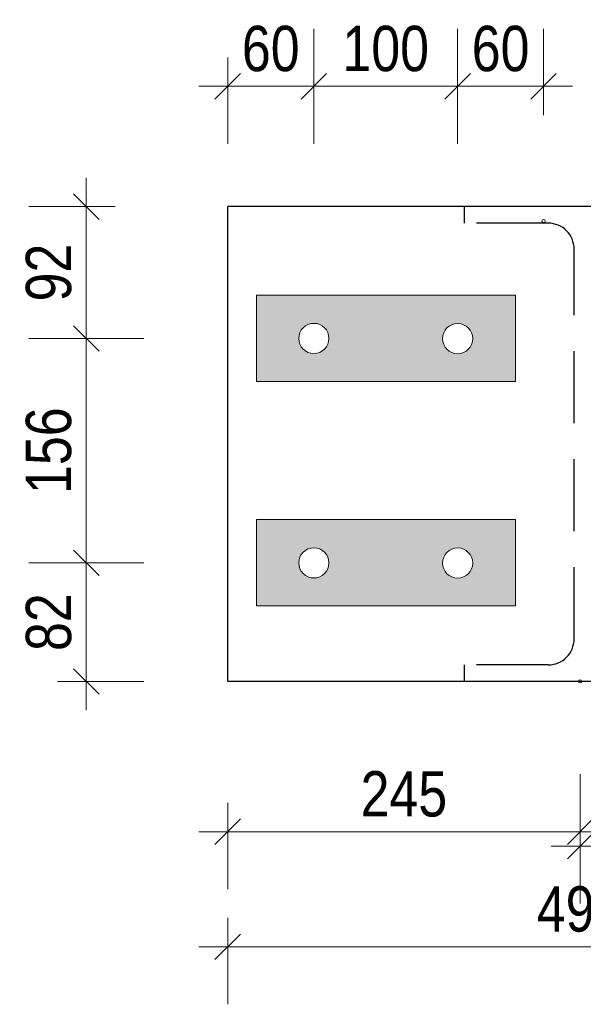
# Model space of a CAD drawing. Header units: millimetres. Extents: x 0 to 91, y -53.4 to 42.
# Tile 44 of 180: x 33.2 to 35.2, y -46.2 to -42.8. Entities that reach past the tile are written whole.
import ezdxf

# ---------------------------------------------------------------- set-up
doc = ezdxf.new("R2010")
doc.units = ezdxf.units.MM
doc.linetypes.add('HIDDENX2', pattern=[0.75, 0.5, -0.25])
doc.layers.add('Achsen', color=7, linetype='Continuous', lineweight=20)
doc.layers.add('Schraffuren', color=7, linetype='Continuous', lineweight=20)
doc.styles.add('Arial Narrow', font='ARIALN.TTF')
doc.dimstyles.new('Arch_Strakon_dimstyle', dxfattribs={"dimtxt": 1, "dimasz": 1, "dimexe": 1.25, "dimexo": 0.0625, "dimgap": 1, "dimtad": 0, "dimdec": 5, "dimzin": 12, "dimdsep": 46, "dimtxsty": 'Arial Narrow', "dimblk": 'Arrowhead_Tick', "dimsah": 1, "dimcen": 0, "dimse1": 1, "dimse2": 1, "dimclrd": 6, "dimclrt": 2, "dimazin": 0, "dimtfac": 1, "dimtdec": 4, "dimtmove": 0, "dimatfit": 3, "dimldrblk": 'NONE', "dimfxl": 1, "dimtvp": 1, "dimtolj": 1, "dimtzin": 0, "dimlwd": 13, "dimarcsym": 2})

# ---------------------------------------------------------------- blocks, each defined once
blk = doc.blocks.new('Arrowhead_Tick')
at = {"color": 0, "linetype": 'Continuous', "lineweight": -2}
for p, q in [((0, 20), (0, -10)), ((-1, 0), (0, 0)), ((10, 0), (0, 0))]:
    blk.add_line(p, q, dxfattribs=at)
at = {"color": 2, "linetype": 'Continuous', "lineweight": 35}
blk.add_line((4.42, 4.42), (-4.42, -4.42), dxfattribs=at)
blk = doc.blocks.new('*D171')
at = {"color": 6, "linetype": 'Continuous', "lineweight": 13}
blk.add_line((33.9519, -43.0004), (34.2313, -43.0004), dxfattribs=at)
at = {"layer": 'Defpoints', "color": 0}
for p in [(34.2413, -43.0004), (33.9419, -43.4185), (34.2413, -43.8766)]:
    blk.add_point(p, dxfattribs=at)
at = {"color": 6, "lineweight": 13, "xscale": 0.01, "yscale": 0.01, "zscale": 0.01}
for p, rotation in [((34.2413, -43.0004), 1.360019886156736e-12), ((33.9419, -43.0004), 180.0000000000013)]:
    blk.add_blockref('Arrowhead_Tick', p, dxfattribs=dict(at, rotation=rotation))
at = {"color": 2, "lineweight": 18, "insert": (34.0916, -42.87), "char_height": 0.1575, "attachment_point": 5, "style": 'Arial Narrow'}
blk.add_mtext('\\A1;60', dxfattribs=at)
blk = doc.blocks.new('_None')
blk = doc.blocks.new('*D172')
at = {"color": 6, "linetype": 'Continuous', "lineweight": 13}
blk.add_line((34.2513, -43.0004), (34.7313, -43.0004), dxfattribs=at)
at = {"layer": 'Defpoints', "color": 0}
for p in [(34.7413, -43.0004), (34.2413, -43.8766), (34.7413, -43.8771)]:
    blk.add_point(p, dxfattribs=at)
at = {"color": 6, "lineweight": 13, "xscale": 0.01, "yscale": 0.01, "zscale": 0.01}
for p, rotation in [((34.7413, -43.0004), 359.9999999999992), ((34.2413, -43.0004), 179.9999999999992)]:
    blk.add_blockref('Arrowhead_Tick', p, dxfattribs=dict(at, rotation=rotation))
at = {"color": 2, "lineweight": 18, "insert": (34.4913, -42.87), "char_height": 0.1575, "attachment_point": 5, "style": 'Arial Narrow'}
blk.add_mtext('\\A1;100', dxfattribs=at)
blk = doc.blocks.new('*D173')
at = {"color": 6, "linetype": 'Continuous', "lineweight": 13}
blk.add_line((34.7513, -43.0004), (35.03, -43.0004), dxfattribs=at)
at = {"layer": 'Defpoints', "color": 0}
for p in [(35.04, -43.0004), (35.04, -43.4685), (34.7413, -43.8771)]:
    blk.add_point(p, dxfattribs=at)
at = {"color": 6, "lineweight": 13, "xscale": 0.01, "yscale": 0.01, "zscale": 0.01}
for p, rotation in [((35.04, -43.0004), 359.9999999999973), ((34.7413, -43.0004), 179.9999999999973)]:
    blk.add_blockref('Arrowhead_Tick', p, dxfattribs=dict(at, rotation=rotation))
at = {"color": 2, "lineweight": 18, "insert": (34.8906, -42.87), "char_height": 0.1575, "attachment_point": 5, "style": 'Arial Narrow'}
blk.add_mtext('\\A1;60', dxfattribs=at)
blk = doc.blocks.new('*D177')
at = {"color": 6, "linetype": 'Continuous', "lineweight": 13}
blk.add_line((33.4505, -45.0585), (33.4505, -44.6666), dxfattribs=at)
at = {"layer": 'Defpoints', "color": 0}
for p in [(33.4505, -44.6566), (34.2413, -44.6566), (33.9419, -45.0685)]:
    blk.add_point(p, dxfattribs=at)
at = {"color": 6, "lineweight": 13, "xscale": 0.01, "yscale": 0.01, "zscale": 0.01}
for p, rotation in [((33.4505, -44.6566), 90), ((33.4505, -45.0685), 270)]:
    blk.add_blockref('Arrowhead_Tick', p, dxfattribs=dict(at, rotation=rotation))
at = {"color": 2, "lineweight": 18, "insert": (33.32, -44.8626), "char_height": 0.1575, "attachment_point": 5, "rotation": 90, "style": 'Arial Narrow'}
blk.add_mtext('\\A1;82', dxfattribs=at)
blk = doc.blocks.new('*D178')
at = {"color": 6, "linetype": 'Continuous', "lineweight": 13}
blk.add_line((33.4505, -44.6466), (33.4505, -43.8866), dxfattribs=at)
at = {"layer": 'Defpoints', "color": 0}
for p in [(33.4505, -43.8766), (34.2413, -43.8766), (34.2413, -44.6566)]:
    blk.add_point(p, dxfattribs=at)
at = {"color": 6, "lineweight": 13, "xscale": 0.01, "yscale": 0.01, "zscale": 0.01}
for p, rotation in [((33.4505, -43.8766), 90), ((33.4505, -44.6566), 270)]:
    blk.add_blockref('Arrowhead_Tick', p, dxfattribs=dict(at, rotation=rotation))
at = {"color": 2, "lineweight": 18, "insert": (33.32, -44.2666), "char_height": 0.1575, "attachment_point": 5, "rotation": 90, "style": 'Arial Narrow'}
blk.add_mtext('\\A1;156', dxfattribs=at)
blk = doc.blocks.new('*D179')
at = {"color": 6, "linetype": 'Continuous', "lineweight": 13}
blk.add_line((33.4505, -43.8666), (33.4505, -43.4285), dxfattribs=at)
at = {"layer": 'Defpoints', "color": 0}
for p in [(33.4505, -43.4185), (33.9419, -43.4185), (34.2413, -43.8766)]:
    blk.add_point(p, dxfattribs=at)
at = {"color": 6, "lineweight": 13, "xscale": 0.01, "yscale": 0.01, "zscale": 0.01}
for p, rotation in [((33.4505, -43.4185), 89.99999999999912), ((33.4505, -43.8766), 269.9999999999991)]:
    blk.add_blockref('Arrowhead_Tick', p, dxfattribs=dict(at, rotation=rotation))
at = {"color": 2, "lineweight": 18, "insert": (33.32, -43.6476), "char_height": 0.1575, "attachment_point": 5, "rotation": 90, "style": 'Arial Narrow'}
blk.add_mtext('\\A1;92', dxfattribs=at)
blk = doc.blocks.new('*D238')
at = {"color": 6, "linetype": 'Continuous', "lineweight": 13}
blk.add_line((33.9519, -45.5908), (35.1569, -45.5908), dxfattribs=at)
at = {"layer": 'Defpoints', "color": 0}
for p in [(33.9419, -45.0685), (35.1669, -45.0685), (35.1669, -45.5908)]:
    blk.add_point(p, dxfattribs=at)
at = {"color": 6, "lineweight": 13, "xscale": 0.01, "yscale": 0.01, "zscale": 0.01}
blk.add_blockref('Arrowhead_Tick', (35.1669, -45.5908), dxfattribs=at)
at = {"color": 6, "lineweight": 13, "xscale": 0.01, "yscale": 0.01, "zscale": 0.01, "rotation": 180}
blk.add_blockref('Arrowhead_Tick', (33.9419, -45.5908), dxfattribs=at)
at = {"color": 2, "lineweight": 18, "insert": (34.5544, -45.4604), "char_height": 0.1575, "attachment_point": 5, "style": 'Arial Narrow'}
blk.add_mtext('\\A1;245', dxfattribs=at)
blk = doc.blocks.new('*D239')
at = {"color": 6, "linetype": 'Continuous', "lineweight": 13}
for p, q in [((35.1769, -45.6408), (35.5851, -45.6408)), ((36.3819, -45.6408), (35.9738, -45.6408))]:
    blk.add_line(p, q, dxfattribs=at)
at = {"layer": 'Defpoints', "color": 0}
for p in [(35.1669, -45.0685), (36.3919, -45.0685), (36.3919, -45.6408)]:
    blk.add_point(p, dxfattribs=at)
at = {"color": 6, "lineweight": 13, "xscale": 0.01, "yscale": 0.01, "zscale": 0.01}
blk.add_blockref('Arrowhead_Tick', (36.3919, -45.6408), dxfattribs=at)
at = {"color": 6, "lineweight": 13, "xscale": 0.01, "yscale": 0.01, "zscale": 0.01, "rotation": 180}
blk.add_blockref('Arrowhead_Tick', (35.1669, -45.6408), dxfattribs=at)
at = {"color": 2, "lineweight": 18, "insert": (35.7794, -45.5908), "char_height": 0.1575, "attachment_point": 5, "style": 'Arial Narrow'}
blk.add_mtext('\\A1;245', dxfattribs=at)
blk = doc.blocks.new('*D240')
at = {"color": 6, "linetype": 'Continuous', "lineweight": 13}
blk.add_line((33.9519, -45.9908), (36.3819, -45.9908), dxfattribs=at)
at = {"layer": 'Defpoints', "color": 0}
for p in [(33.9419, -45.0685), (36.3919, -45.0685), (36.3919, -45.9908)]:
    blk.add_point(p, dxfattribs=at)
at = {"color": 6, "lineweight": 13, "xscale": 0.01, "yscale": 0.01, "zscale": 0.01}
blk.add_blockref('Arrowhead_Tick', (36.3919, -45.9908), dxfattribs=at)
at = {"color": 6, "lineweight": 13, "xscale": 0.01, "yscale": 0.01, "zscale": 0.01, "rotation": 180}
blk.add_blockref('Arrowhead_Tick', (33.9419, -45.9908), dxfattribs=at)
at = {"color": 2, "lineweight": 18, "insert": (35.1669, -45.8604), "char_height": 0.1575, "attachment_point": 5, "style": 'Arial Narrow'}
blk.add_mtext('\\A1;490', dxfattribs=at)

msp = doc.modelspace()

# ---------------------------------------------------------------- hatches: boundary and pattern name
at = {"layer": 'Schraffuren', "lineweight": 25, "true_color": 0xe0ddbe}
h = msp.add_hatch(color=254, dxfattribs=at)
h.paths.add_polyline_path([(34.9418065, -44.0256755), (34.9418065, -43.7256755), (34.0418065, -43.7256755), (34.0418065, -44.0256755)])
h.paths.add_polyline_path([(34.2937809, -43.8766169), (34.293755, -43.8749678), (34.2936773, -43.8733204), (34.2935479, -43.8716762), (34.2933669, -43.8700369), (34.2931346, -43.8684041), (34.292851, -43.8667794), (34.2925166, -43.8651644), (34.2921315, -43.8635607), (34.2916963, -43.8619699), (34.2912114, -43.8603935), (34.2906772, -43.8588332), (34.2900942, -43.8572904), (34.289463, -43.8557666), (34.2887843, -43.8542635), (34.2880588, -43.8527824), (34.287287, -43.8513248), (34.2864699, -43.8498922), (34.2856081, -43.848486), (34.2847027, -43.8471075), (34.2837543, -43.8457582), (34.2827641, -43.8444393), (34.2817329, -43.8431521), (34.2806618, -43.841898), (34.2795518, -43.8406782), (34.278404, -43.8394938), (34.2772197, -43.838346), (34.2759998, -43.8372361), (34.2747457, -43.8361649), (34.2734585, -43.8351338), (34.2721397, -43.8341435), (34.2707903, -43.8331952), (34.2694118, -43.8322897), (34.2680056, -43.8314279), (34.266573, -43.8306108), (34.2651154, -43.8298391), (34.2636343, -43.8291135), (34.2621312, -43.8284348), (34.2606075, -43.8278036), (34.2590647, -43.8272207), (34.2575043, -43.8266864), (34.255928, -43.8262015), (34.2543371, -43.8257663), (34.2527334, -43.8253813), (34.2511184, -43.8250468), (34.2494937, -43.8247633), (34.2478609, -43.8245309), (34.2462216, -43.8243499), (34.2445774, -43.8242205), (34.24293, -43.8241428), (34.2412809, -43.8241169), (34.2396319, -43.8241428), (34.2379844, -43.8242205), (34.2363402, -43.8243499), (34.2347009, -43.8245309), (34.2330681, -43.8247633), (34.2314434, -43.8250468), (34.2298284, -43.8253813), (34.2282247, -43.8257663), (34.2266339, -43.8262015), (34.2250575, -43.8266864), (34.2234972, -43.8272207), (34.2219544, -43.8278036), (34.2204307, -43.8284348), (34.2189275, -43.8291135), (34.2174464, -43.8298391), (34.2159889, -43.8306108), (34.2145563, -43.8314279), (34.21315, -43.8322897), (34.2117716, -43.8331952), (34.2104222, -43.8341435), (34.2091033, -43.8351338), (34.2078162, -43.8361649), (34.2065621, -43.8372361), (34.2053422, -43.838346), (34.2041578, -43.8394938), (34.2030101, -43.8406782), (34.2019001, -43.841898), (34.200829, -43.8431521), (34.1997978, -43.8444393), (34.1988075, -43.8457582), (34.1978592, -43.8471075), (34.1969537, -43.848486), (34.196092, -43.8498922), (34.1952748, -43.8513248), (34.1945031, -43.8527824), (34.1937775, -43.8542635), (34.1930988, -43.8557666), (34.1924677, -43.8572904), (34.1918847, -43.8588332), (34.1913505, -43.8603935), (34.1908655, -43.8619699), (34.1904303, -43.8635607), (34.1900453, -43.8651644), (34.1897108, -43.8667794), (34.1894273, -43.8684041), (34.1891949, -43.8700369), (34.1890139, -43.8716762), (34.1888845, -43.8733204), (34.1888068, -43.8749678), (34.1887809, -43.8766169), (34.1888068, -43.878266), (34.1888845, -43.8799134), (34.1890139, -43.8815576), (34.1891949, -43.8831969), (34.1894273, -43.8848297), (34.1897108, -43.8864544), (34.1900453, -43.8880694), (34.1904303, -43.8896731), (34.1908655, -43.8912639), (34.1913505, -43.8928403), (34.1918847, -43.8944006), (34.1924677, -43.8959434), (34.1930988, -43.8974672), (34.1937775, -43.8989703), (34.1945031, -43.9004514), (34.1952748, -43.901909), (34.196092, -43.9033416), (34.1969537, -43.9047478), (34.1978592, -43.9061263), (34.1988075, -43.9074756), (34.1997978, -43.9087945), (34.200829, -43.9100817), (34.2019001, -43.9113358), (34.2030101, -43.9125556), (34.2041578, -43.91374), (34.2053422, -43.9148877), (34.2065621, -43.9159977), (34.2078162, -43.9170688), (34.2091033, -43.9181), (34.2104222, -43.9190903), (34.2117716, -43.9200386), (34.21315, -43.9209441), (34.2145563, -43.9218059), (34.2159889, -43.922623), (34.2174464, -43.9233947), (34.2189275, -43.9241203), (34.2204307, -43.924799), (34.2219544, -43.9254302), (34.2234972, -43.9260131), (34.2250575, -43.9265474), (34.2266339, -43.9270323), (34.2282247, -43.9274675), (34.2298284, -43.9278525), (34.2314434, -43.928187), (34.2330681, -43.9284705), (34.2347009, -43.9287029), (34.2363402, -43.9288839), (34.2379844, -43.9290133), (34.2396319, -43.929091), (34.2412809, -43.9291169), (34.24293, -43.929091), (34.2445774, -43.9290133), (34.2462216, -43.9288839), (34.2478609, -43.9287029), (34.2494937, -43.9284705), (34.2511184, -43.928187), (34.2527334, -43.9278525), (34.2543371, -43.9274675), (34.255928, -43.9270323), (34.2575043, -43.9265474), (34.2590647, -43.9260131), (34.2606075, -43.9254302), (34.2621312, -43.924799), (34.2636343, -43.9241203), (34.2651154, -43.9233947), (34.266573, -43.922623), (34.2680056, -43.9218059), (34.2694118, -43.9209441), (34.2707903, -43.9200386), (34.2721397, -43.9190903), (34.2734585, -43.9181), (34.2747457, -43.9170688), (34.2759998, -43.9159977), (34.2772197, -43.9148877), (34.278404, -43.91374), (34.2795518, -43.9125556), (34.2806618, -43.9113358), (34.2817329, -43.9100817), (34.2827641, -43.9087945), (34.2837543, -43.9074756), (34.2847027, -43.9061263), (34.2856081, -43.9047478), (34.2864699, -43.9033416), (34.287287, -43.901909), (34.2880588, -43.9004514), (34.2887843, -43.8989703), (34.289463, -43.8974672), (34.2900942, -43.8959434), (34.2906772, -43.8944006), (34.2912114, -43.8928403), (34.2916963, -43.8912639), (34.2921315, -43.8896731), (34.2925166, -43.8880694), (34.292851, -43.8864544), (34.2931346, -43.8848297), (34.2933669, -43.8831969), (34.2935479, -43.8815576), (34.2936773, -43.8799134), (34.293755, -43.878266)])
h.paths.add_polyline_path([(34.7937807, -43.8771124), (34.7937548, -43.8754634), (34.7936771, -43.8738159), (34.7935477, -43.8721717), (34.7933667, -43.8705324), (34.7931343, -43.8688996), (34.7928508, -43.8672749), (34.7925163, -43.8656599), (34.7921313, -43.8640562), (34.7916961, -43.8624654), (34.7912111, -43.860889), (34.7906769, -43.8593287), (34.7900939, -43.8577859), (34.7894628, -43.8562622), (34.7887841, -43.854759), (34.7880585, -43.8532779), (34.7872868, -43.8518204), (34.7864696, -43.8503878), (34.7856079, -43.8489815), (34.7847024, -43.8476031), (34.7837541, -43.8462537), (34.7827638, -43.8449348), (34.7817326, -43.8436477), (34.7806615, -43.8423936), (34.7795515, -43.8411737), (34.7784038, -43.8399893), (34.7772194, -43.8388416), (34.7759996, -43.8377316), (34.7747454, -43.8366605), (34.7734583, -43.8356293), (34.7721394, -43.834639), (34.7707901, -43.8336907), (34.7694116, -43.8327852), (34.7680054, -43.8319235), (34.7665728, -43.8311063), (34.7651152, -43.8303346), (34.7636341, -43.829609), (34.7621309, -43.8289303), (34.7606072, -43.8282992), (34.7590644, -43.8277162), (34.7575041, -43.827182), (34.7559277, -43.826697), (34.7543369, -43.8262618), (34.7527332, -43.8258768), (34.7511182, -43.8255424), (34.7494935, -43.8252588), (34.7478607, -43.8250264), (34.7462214, -43.8248454), (34.7445772, -43.824716), (34.7429297, -43.8246383), (34.7412807, -43.8246124), (34.7396316, -43.8246383), (34.7379842, -43.824716), (34.73634, -43.8248454), (34.7347007, -43.8250264), (34.7330679, -43.8252588), (34.7314432, -43.8255424), (34.7298282, -43.8258768), (34.7282245, -43.8262618), (34.7266336, -43.826697), (34.7250573, -43.827182), (34.7234969, -43.8277162), (34.7219541, -43.8282992), (34.7204304, -43.8289303), (34.7189273, -43.829609), (34.7174462, -43.8303346), (34.7159886, -43.8311063), (34.714556, -43.8319235), (34.7131498, -43.8327852), (34.7117713, -43.8336907), (34.710422, -43.834639), (34.7091031, -43.8356293), (34.7078159, -43.8366605), (34.7065618, -43.8377316), (34.705342, -43.8388416), (34.7041576, -43.8399893), (34.7030098, -43.8411737), (34.7018999, -43.8423936), (34.7008287, -43.8436477), (34.6997975, -43.8449348), (34.6988073, -43.8462537), (34.697859, -43.8476031), (34.6969535, -43.8489815), (34.6960917, -43.8503878), (34.6952746, -43.8518204), (34.6945028, -43.8532779), (34.6937773, -43.854759), (34.6930986, -43.8562622), (34.6924674, -43.8577859), (34.6918844, -43.8593287), (34.6913502, -43.860889), (34.6908653, -43.8624654), (34.6904301, -43.8640562), (34.6900451, -43.8656599), (34.6897106, -43.8672749), (34.689427, -43.8688996), (34.6891947, -43.8705324), (34.6890137, -43.8721717), (34.6888843, -43.8738159), (34.6888066, -43.8754634), (34.6887807, -43.8771124), (34.6888066, -43.8787615), (34.6888843, -43.8804089), (34.6890137, -43.8820531), (34.6891947, -43.8836924), (34.689427, -43.8853252), (34.6897106, -43.88695), (34.6900451, -43.888565), (34.6904301, -43.8901687), (34.6908653, -43.8917595), (34.6913502, -43.8933358), (34.6918844, -43.8948962), (34.6924674, -43.896439), (34.6930986, -43.8979627), (34.6937773, -43.8994658), (34.6945028, -43.9009469), (34.6952746, -43.9024045), (34.6960917, -43.9038371), (34.6969535, -43.9052433), (34.697859, -43.9066218), (34.6988073, -43.9079712), (34.6997975, -43.9092901), (34.7008287, -43.9105772), (34.7018999, -43.9118313), (34.7030098, -43.9130512), (34.7041576, -43.9142355), (34.705342, -43.9153833), (34.7065618, -43.9164933), (34.7078159, -43.9175644), (34.7091031, -43.9185956), (34.710422, -43.9195858), (34.7117713, -43.9205342), (34.7131498, -43.9214397), (34.714556, -43.9223014), (34.7159886, -43.9231185), (34.7174462, -43.9238903), (34.7189273, -43.9246159), (34.7204304, -43.9252946), (34.7219541, -43.9259257), (34.7234969, -43.9265087), (34.7250573, -43.9270429), (34.7266336, -43.9275279), (34.7282245, -43.9279631), (34.7298282, -43.9283481), (34.7314432, -43.9286825), (34.7330679, -43.9289661), (34.7347007, -43.9291985), (34.73634, -43.9293794), (34.7379842, -43.9295088), (34.7396316, -43.9295865), (34.7412807, -43.9296124), (34.7429297, -43.9295865), (34.7445772, -43.9295088), (34.7462214, -43.9293794), (34.7478607, -43.9291985), (34.7494935, -43.9289661), (34.7511182, -43.9286825), (34.7527332, -43.9283481), (34.7543369, -43.9279631), (34.7559277, -43.9275279), (34.7575041, -43.9270429), (34.7590644, -43.9265087), (34.7606072, -43.9259257), (34.7621309, -43.9252946), (34.7636341, -43.9246159), (34.7651152, -43.9238903), (34.7665728, -43.9231185), (34.7680054, -43.9223014), (34.7694116, -43.9214397), (34.7707901, -43.9205342), (34.7721394, -43.9195858), (34.7734583, -43.9185956), (34.7747454, -43.9175644), (34.7759996, -43.9164933), (34.7772194, -43.9153833), (34.7784038, -43.9142355), (34.7795515, -43.9130512), (34.7806615, -43.9118313), (34.7817326, -43.9105772), (34.7827638, -43.9092901), (34.7837541, -43.9079712), (34.7847024, -43.9066218), (34.7856079, -43.9052433), (34.7864696, -43.9038371), (34.7872868, -43.9024045), (34.7880585, -43.9009469), (34.7887841, -43.8994658), (34.7894628, -43.8979627), (34.7900939, -43.896439), (34.7906769, -43.8948962), (34.7912111, -43.8933358), (34.7916961, -43.8917595), (34.7921313, -43.8901687), (34.7925163, -43.888565), (34.7928508, -43.88695), (34.7931343, -43.8853252), (34.7933667, -43.8836924), (34.7935477, -43.8820531), (34.7936771, -43.8804089), (34.7937548, -43.8787615)])
h = msp.add_hatch(color=254, dxfattribs=at)
h.paths.add_polyline_path([(34.9418065, -44.8056755), (34.9418065, -44.5056755), (34.0418065, -44.5056755), (34.0418065, -44.8056755)])
h.paths.add_polyline_path([(34.2937809, -44.6566169), (34.293755, -44.6549678), (34.2936773, -44.6533204), (34.2935479, -44.6516762), (34.2933669, -44.6500369), (34.2931346, -44.6484041), (34.292851, -44.6467794), (34.2925166, -44.6451644), (34.2921315, -44.6435607), (34.2916963, -44.6419699), (34.2912114, -44.6403935), (34.2906772, -44.6388332), (34.2900942, -44.6372904), (34.289463, -44.6357666), (34.2887843, -44.6342635), (34.2880588, -44.6327824), (34.287287, -44.6313248), (34.2864699, -44.6298922), (34.2856081, -44.628486), (34.2847027, -44.6271075), (34.2837543, -44.6257582), (34.2827641, -44.6244393), (34.2817329, -44.6231521), (34.2806618, -44.621898), (34.2795518, -44.6206782), (34.278404, -44.6194938), (34.2772197, -44.618346), (34.2759998, -44.6172361), (34.2747457, -44.6161649), (34.2734585, -44.6151338), (34.2721397, -44.6141435), (34.2707903, -44.6131952), (34.2694118, -44.6122897), (34.2680056, -44.6114279), (34.266573, -44.6106108), (34.2651154, -44.6098391), (34.2636343, -44.6091135), (34.2621312, -44.6084348), (34.2606075, -44.6078036), (34.2590647, -44.6072207), (34.2575043, -44.6066864), (34.255928, -44.6062015), (34.2543371, -44.6057663), (34.2527334, -44.6053813), (34.2511184, -44.6050468), (34.2494937, -44.6047633), (34.2478609, -44.6045309), (34.2462216, -44.6043499), (34.2445774, -44.6042205), (34.24293, -44.6041428), (34.2412809, -44.6041169), (34.2396319, -44.6041428), (34.2379844, -44.6042205), (34.2363402, -44.6043499), (34.2347009, -44.6045309), (34.2330681, -44.6047633), (34.2314434, -44.6050468), (34.2298284, -44.6053813), (34.2282247, -44.6057663), (34.2266339, -44.6062015), (34.2250575, -44.6066864), (34.2234972, -44.6072207), (34.2219544, -44.6078036), (34.2204307, -44.6084348), (34.2189275, -44.6091135), (34.2174464, -44.6098391), (34.2159889, -44.6106108), (34.2145563, -44.6114279), (34.21315, -44.6122897), (34.2117716, -44.6131952), (34.2104222, -44.6141435), (34.2091033, -44.6151338), (34.2078162, -44.6161649), (34.2065621, -44.6172361), (34.2053422, -44.618346), (34.2041578, -44.6194938), (34.2030101, -44.6206782), (34.2019001, -44.621898), (34.200829, -44.6231521), (34.1997978, -44.6244393), (34.1988075, -44.6257582), (34.1978592, -44.6271075), (34.1969537, -44.628486), (34.196092, -44.6298922), (34.1952748, -44.6313248), (34.1945031, -44.6327824), (34.1937775, -44.6342635), (34.1930988, -44.6357666), (34.1924677, -44.6372904), (34.1918847, -44.6388332), (34.1913505, -44.6403935), (34.1908655, -44.6419699), (34.1904303, -44.6435607), (34.1900453, -44.6451644), (34.1897108, -44.6467794), (34.1894273, -44.6484041), (34.1891949, -44.6500369), (34.1890139, -44.6516762), (34.1888845, -44.6533204), (34.1888068, -44.6549678), (34.1887809, -44.6566169), (34.1888068, -44.658266), (34.1888845, -44.6599134), (34.1890139, -44.6615576), (34.1891949, -44.6631969), (34.1894273, -44.6648297), (34.1897108, -44.6664544), (34.1900453, -44.6680694), (34.1904303, -44.6696731), (34.1908655, -44.6712639), (34.1913505, -44.6728403), (34.1918847, -44.6744006), (34.1924677, -44.6759434), (34.1930988, -44.6774672), (34.1937775, -44.6789703), (34.1945031, -44.6804514), (34.1952748, -44.681909), (34.196092, -44.6833416), (34.1969537, -44.6847478), (34.1978592, -44.6861263), (34.1988075, -44.6874756), (34.1997978, -44.6887945), (34.200829, -44.6900817), (34.2019001, -44.6913358), (34.2030101, -44.6925556), (34.2041578, -44.69374), (34.2053422, -44.6948877), (34.2065621, -44.6959977), (34.2078162, -44.6970688), (34.2091033, -44.6981), (34.2104222, -44.6990903), (34.2117716, -44.7000386), (34.21315, -44.7009441), (34.2145563, -44.7018059), (34.2159889, -44.702623), (34.2174464, -44.7033947), (34.2189275, -44.7041203), (34.2204307, -44.704799), (34.2219544, -44.7054302), (34.2234972, -44.7060131), (34.2250575, -44.7065474), (34.2266339, -44.7070323), (34.2282247, -44.7074675), (34.2298284, -44.7078525), (34.2314434, -44.708187), (34.2330681, -44.7084705), (34.2347009, -44.7087029), (34.2363402, -44.7088839), (34.2379844, -44.7090133), (34.2396319, -44.709091), (34.2412809, -44.7091169), (34.24293, -44.709091), (34.2445774, -44.7090133), (34.2462216, -44.7088839), (34.2478609, -44.7087029), (34.2494937, -44.7084705), (34.2511184, -44.708187), (34.2527334, -44.7078525), (34.2543371, -44.7074675), (34.255928, -44.7070323), (34.2575043, -44.7065474), (34.2590647, -44.7060131), (34.2606075, -44.7054302), (34.2621312, -44.704799), (34.2636343, -44.7041203), (34.2651154, -44.7033947), (34.266573, -44.702623), (34.2680056, -44.7018059), (34.2694118, -44.7009441), (34.2707903, -44.7000386), (34.2721397, -44.6990903), (34.2734585, -44.6981), (34.2747457, -44.6970688), (34.2759998, -44.6959977), (34.2772197, -44.6948877), (34.278404, -44.69374), (34.2795518, -44.6925556), (34.2806618, -44.6913358), (34.2817329, -44.6900817), (34.2827641, -44.6887945), (34.2837543, -44.6874756), (34.2847027, -44.6861263), (34.2856081, -44.6847478), (34.2864699, -44.6833416), (34.287287, -44.681909), (34.2880588, -44.6804514), (34.2887843, -44.6789703), (34.289463, -44.6774672), (34.2900942, -44.6759434), (34.2906772, -44.6744006), (34.2912114, -44.6728403), (34.2916963, -44.6712639), (34.2921315, -44.6696731), (34.2925166, -44.6680694), (34.292851, -44.6664544), (34.2931346, -44.6648297), (34.2933669, -44.6631969), (34.2935479, -44.6615576), (34.2936773, -44.6599134), (34.293755, -44.658266)])
h.paths.add_polyline_path([(34.7937807, -44.6571124), (34.7937548, -44.6554634), (34.7936771, -44.6538159), (34.7935477, -44.6521717), (34.7933667, -44.6505324), (34.7931343, -44.6488996), (34.7928508, -44.6472749), (34.7925163, -44.6456599), (34.7921313, -44.6440562), (34.7916961, -44.6424654), (34.7912111, -44.640889), (34.7906769, -44.6393287), (34.7900939, -44.6377859), (34.7894628, -44.6362622), (34.7887841, -44.634759), (34.7880585, -44.6332779), (34.7872868, -44.6318204), (34.7864696, -44.6303878), (34.7856079, -44.6289815), (34.7847024, -44.6276031), (34.7837541, -44.6262537), (34.7827638, -44.6249348), (34.7817326, -44.6236477), (34.7806615, -44.6223936), (34.7795515, -44.6211737), (34.7784038, -44.6199893), (34.7772194, -44.6188416), (34.7759996, -44.6177316), (34.7747454, -44.6166605), (34.7734583, -44.6156293), (34.7721394, -44.614639), (34.7707901, -44.6136907), (34.7694116, -44.6127852), (34.7680054, -44.6119235), (34.7665728, -44.6111063), (34.7651152, -44.6103346), (34.7636341, -44.609609), (34.7621309, -44.6089303), (34.7606072, -44.6082992), (34.7590644, -44.6077162), (34.7575041, -44.607182), (34.7559277, -44.606697), (34.7543369, -44.6062618), (34.7527332, -44.6058768), (34.7511182, -44.6055424), (34.7494935, -44.6052588), (34.7478607, -44.6050264), (34.7462214, -44.6048454), (34.7445772, -44.604716), (34.7429297, -44.6046383), (34.7412807, -44.6046124), (34.7396316, -44.6046383), (34.7379842, -44.604716), (34.73634, -44.6048454), (34.7347007, -44.6050264), (34.7330679, -44.6052588), (34.7314432, -44.6055424), (34.7298282, -44.6058768), (34.7282245, -44.6062618), (34.7266336, -44.606697), (34.7250573, -44.607182), (34.7234969, -44.6077162), (34.7219541, -44.6082992), (34.7204304, -44.6089303), (34.7189273, -44.609609), (34.7174462, -44.6103346), (34.7159886, -44.6111063), (34.714556, -44.6119235), (34.7131498, -44.6127852), (34.7117713, -44.6136907), (34.710422, -44.614639), (34.7091031, -44.6156293), (34.7078159, -44.6166605), (34.7065618, -44.6177316), (34.705342, -44.6188416), (34.7041576, -44.6199893), (34.7030098, -44.6211737), (34.7018999, -44.6223936), (34.7008287, -44.6236477), (34.6997975, -44.6249348), (34.6988073, -44.6262537), (34.697859, -44.6276031), (34.6969535, -44.6289815), (34.6960917, -44.6303878), (34.6952746, -44.6318204), (34.6945028, -44.6332779), (34.6937773, -44.634759), (34.6930986, -44.6362622), (34.6924674, -44.6377859), (34.6918844, -44.6393287), (34.6913502, -44.640889), (34.6908653, -44.6424654), (34.6904301, -44.6440562), (34.6900451, -44.6456599), (34.6897106, -44.6472749), (34.689427, -44.6488996), (34.6891947, -44.6505324), (34.6890137, -44.6521717), (34.6888843, -44.6538159), (34.6888066, -44.6554634), (34.6887807, -44.6571124), (34.6888066, -44.6587615), (34.6888843, -44.6604089), (34.6890137, -44.6620531), (34.6891947, -44.6636924), (34.689427, -44.6653252), (34.6897106, -44.66695), (34.6900451, -44.668565), (34.6904301, -44.6701687), (34.6908653, -44.6717595), (34.6913502, -44.6733358), (34.6918844, -44.6748962), (34.6924674, -44.676439), (34.6930986, -44.6779627), (34.6937773, -44.6794658), (34.6945028, -44.6809469), (34.6952746, -44.6824045), (34.6960917, -44.6838371), (34.6969535, -44.6852433), (34.697859, -44.6866218), (34.6988073, -44.6879712), (34.6997975, -44.6892901), (34.7008287, -44.6905772), (34.7018999, -44.6918313), (34.7030098, -44.6930512), (34.7041576, -44.6942355), (34.705342, -44.6953833), (34.7065618, -44.6964933), (34.7078159, -44.6975644), (34.7091031, -44.6985956), (34.710422, -44.6995858), (34.7117713, -44.7005342), (34.7131498, -44.7014397), (34.714556, -44.7023014), (34.7159886, -44.7031185), (34.7174462, -44.7038903), (34.7189273, -44.7046159), (34.7204304, -44.7052946), (34.7219541, -44.7059257), (34.7234969, -44.7065087), (34.7250573, -44.7070429), (34.7266336, -44.7075279), (34.7282245, -44.7079631), (34.7298282, -44.7083481), (34.7314432, -44.7086825), (34.7330679, -44.7089661), (34.7347007, -44.7091985), (34.73634, -44.7093794), (34.7379842, -44.7095088), (34.7396316, -44.7095865), (34.7412807, -44.7096124), (34.7429297, -44.7095865), (34.7445772, -44.7095088), (34.7462214, -44.7093794), (34.7478607, -44.7091985), (34.7494935, -44.7089661), (34.7511182, -44.7086825), (34.7527332, -44.7083481), (34.7543369, -44.7079631), (34.7559277, -44.7075279), (34.7575041, -44.7070429), (34.7590644, -44.7065087), (34.7606072, -44.7059257), (34.7621309, -44.7052946), (34.7636341, -44.7046159), (34.7651152, -44.7038903), (34.7665728, -44.7031185), (34.7680054, -44.7023014), (34.7694116, -44.7014397), (34.7707901, -44.7005342), (34.7721394, -44.6995858), (34.7734583, -44.6985956), (34.7747454, -44.6975644), (34.7759996, -44.6964933), (34.7772194, -44.6953833), (34.7784038, -44.6942355), (34.7795515, -44.6930512), (34.7806615, -44.6918313), (34.7817326, -44.6905772), (34.7827638, -44.6892901), (34.7837541, -44.6879712), (34.7847024, -44.6866218), (34.7856079, -44.6852433), (34.7864696, -44.6838371), (34.7872868, -44.6824045), (34.7880585, -44.6809469), (34.7887841, -44.6794658), (34.7894628, -44.6779627), (34.7900939, -44.676439), (34.7906769, -44.6748962), (34.7912111, -44.6733358), (34.7916961, -44.6717595), (34.7921313, -44.6701687), (34.7925163, -44.668565), (34.7928508, -44.66695), (34.7931343, -44.6653252), (34.7933667, -44.6636924), (34.7935477, -44.6620531), (34.7936771, -44.6604089), (34.7937548, -44.6587615)])

# ---------------------------------------------------------------- linework, layer by layer
at = {"color": 3, "linetype": 'HIDDENX2', "lineweight": 25, "ltscale": 0.5}
for p, q in [((34.7649896, -43.4759841), (34.7649896, -43.4184841)), ((35.0562396, -43.4759841), (34.7649896, -43.4759841)), ((35.1462396, -44.9209841), (35.1462396, -43.5659841)), ((34.1927957, -43.8564737), (34.1927964, -43.8564757)), ((34.1927964, -43.8564757), (34.1927972, -43.856478)), ((34.6927955, -43.8569693), (34.6927962, -43.8569713)), ((34.6927962, -43.8569713), (34.6927969, -43.8569735)), ((34.2897632, -43.8967516), (34.2897639, -43.8967536)), ((34.2897639, -43.8967536), (34.2897647, -43.8967558)), ((34.7897629, -43.8972471), (34.7897636, -43.8972492)), ((34.7897636, -43.8972492), (34.7897644, -43.8972514)), ((34.2211405, -43.9250964), (34.2211412, -43.9250984)), ((34.2211412, -43.9250984), (34.221142, -43.9251006)), ((34.7211403, -43.9255919), (34.721141, -43.9255939)), ((34.721141, -43.9255939), (34.7211417, -43.9255962)), ((34.1927957, -44.6364737), (34.1927964, -44.6364757)), ((34.1927964, -44.6364757), (34.1927972, -44.636478)), ((34.6927955, -44.6369693), (34.6927962, -44.6369713)), ((34.6927962, -44.6369713), (34.6927969, -44.6369735)), ((34.2897632, -44.6767516), (34.2897639, -44.6767536)), ((34.2897639, -44.6767536), (34.2897647, -44.6767558)), ((34.7897629, -44.6772471), (34.7897636, -44.6772492)), ((34.7897636, -44.6772492), (34.7897644, -44.6772514)), ((34.2211405, -44.7050964), (34.2211412, -44.7050984)), ((34.2211412, -44.7050984), (34.221142, -44.7051006)), ((34.7211403, -44.7055919), (34.721141, -44.7055939)), ((34.721141, -44.7055939), (34.7211417, -44.7055962)), ((35.0562396, -45.0109841), (34.7649896, -45.0109841)), ((34.7649896, -45.0684841), (34.7649896, -45.0109841))]:
    msp.add_line(p, q, dxfattribs=at)
at = {"color": 5, "linetype": 'Continuous', "lineweight": 18}
for p, q in [((34.9418065, -43.7256755), (34.0418065, -43.7256755)), ((34.0418065, -44.0256755), (34.0418065, -43.7256755)), ((34.9418065, -44.0256755), (34.9418065, -43.7256755)), ((34.9418065, -44.0256755), (34.0418065, -44.0256755)), ((34.9418065, -44.5056755), (34.0418065, -44.5056755)), ((34.0418065, -44.8056755), (34.0418065, -44.5056755)), ((34.9418065, -44.8056755), (34.9418065, -44.5056755)), ((34.9418065, -44.8056755), (34.0418065, -44.8056755))]:
    msp.add_line(p, q, dxfattribs=at)
at = {"color": 9, "linetype": 'Continuous', "lineweight": 0}
for centre in [(35.0399896, -43.4684841), (35.166939, -45.0684841)]:
    msp.add_circle(centre, 0.00555, dxfattribs=at)
at = {"color": 5, "linetype": 'Continuous', "lineweight": 18}
for centre in [(34.2412809, -43.8766169), (34.7412807, -43.8771124), (34.2412809, -44.6566169), (34.7412807, -44.6571124)]:
    msp.add_circle(centre, 0.0525, dxfattribs=at)
at = {"color": 3, "linetype": 'HIDDENX2', "lineweight": 25, "ltscale": 0.5}
for centre, start, end in [((35.0562396, -43.5659841), 360, 90), ((35.0562396, -44.9209841), 270, 0)]:
    msp.add_arc(centre, 0.09, start, end, dxfattribs=at)
at = {"layer": 'Achsen', "color": 3, "linetype": 'Continuous', "lineweight": 25}
for p, q in [((36.391939, -43.4184841), (33.941939, -43.4184841)), ((33.941939, -45.0684841), (33.941939, -43.4184841)), ((34.2614184, -43.8281289), (34.2614191, -43.8281309)), ((34.7614181, -43.8286245), (34.7614188, -43.8286265)), ((34.2614184, -44.6081289), (34.2614191, -44.6081309)), ((34.7614181, -44.6086245), (34.7614188, -44.6086265)), ((36.391939, -45.0684841), (33.941939, -45.0684841))]:
    msp.add_line(p, q, dxfattribs=at)
at = {"layer": 'Achsen', "color": 4, "linetype": 'Continuous', "lineweight": 50}
for p, q in [((34.2614191, -43.8281309), (34.2614199, -43.8281332)), ((34.7614188, -43.8286265), (34.7614196, -43.8286287)), ((34.2614191, -44.6081309), (34.2614199, -44.6081332)), ((34.7614188, -44.6086265), (34.7614196, -44.6086287))]:
    msp.add_line(p, q, dxfattribs=at)

# ---------------------------------------------------------------- dimensions: what is measured, and where the dimension line sits
at = {"lineweight": 18}
for base, p1, p2, angle, text, picture, middle in [((34.2412809, -43.0004375), (33.941939, -43.4184841), (34.2412809, -43.8766169), 0, '60', '*D171', (34.09161, -43.0004375)), ((33.4504542, -43.4184841), (34.2412809, -43.8766169), (33.941939, -43.4184841), 90, '92', '*D179', (33.4504542, -43.6475505)), ((33.4504542, -43.8766169), (34.2412809, -44.6566169), (34.2412809, -43.8766169), 90, '156', '*D178', (33.4504542, -44.2666169)), ((33.4504542, -44.6566169), (33.941939, -45.0684841), (34.2412809, -44.6566169), 90, '82', '*D177', (33.4504542, -44.8625505))]:
    dim = msp.add_linear_dim(base=base, p1=p1, p2=p2, angle=angle, text=text, dimstyle='Arch_Strakon_dimstyle', override={"dimscale": 0.01, "dimtxt": 15.75, "dimasz": 1, "dimgap": 5, "dimtad": 1, "dimjust": 0, "dimtih": 0, "dimtoh": 0, "dimdec": 3, "dimdsep": 46, "dimtxsty": 'Arial Narrow', "dimclrd": 6, "dimclrt": 2, "dimtix": 1, "dimtofl": 255, "dimtmove": 0, "dimatfit": 2, "dimfxl": 0, "dimfxlon": 0, "dimtvp": 31.746032, "dimlwd": 13}, dxfattribs=at)
    dim.commit()
    dim.dimension.update_dxf_attribs({"geometry": picture, "text_midpoint": middle, "dimtype": 160})
for base, p1, p2, text, override, picture, middle in [((34.7412807, -43.0004375), (34.2412809, -43.8766169), (34.7412807, -43.8771124), '100', {"dimscale": 0.01, "dimtxt": 15.75, "dimasz": 1, "dimgap": 5, "dimtad": 1, "dimjust": 0, "dimtih": 0, "dimtoh": 0, "dimdec": 3, "dimdsep": 46, "dimtxsty": 'Arial Narrow', "dimclrd": 6, "dimclrt": 2, "dimtix": 1, "dimtofl": 255, "dimtmove": 0, "dimatfit": 2, "dimfxl": 0, "dimfxlon": 0, "dimtvp": 31.746032, "dimlwd": 13}, '*D172', (34.4912808, -43.0004375)), ((35.0399896, -43.0004375), (34.7412807, -43.8771124), (35.0399896, -43.4684841), '60', {"dimscale": 0.01, "dimtxt": 15.75, "dimasz": 1, "dimgap": 5, "dimtad": 1, "dimjust": 0, "dimtih": 0, "dimtoh": 0, "dimdec": 3, "dimdsep": 46, "dimtxsty": 'Arial Narrow', "dimclrd": 6, "dimclrt": 2, "dimtix": 1, "dimtofl": 255, "dimtmove": 0, "dimatfit": 2, "dimfxl": 0, "dimfxlon": 0, "dimtvp": 31.746032, "dimlwd": 13}, '*D173', (34.8906352, -43.0004375)), ((35.166939, -45.5907713), (33.941939, -45.0684841), (35.166939, -45.0684841), '245', {"dimscale": 0.01, "dimtxt": 15.75, "dimasz": 1, "dimgap": 5, "dimtad": 1, "dimjust": 0, "dimtih": 0, "dimtoh": 0, "dimdec": 3, "dimdsep": 46, "dimtxsty": 'Arial Narrow', "dimclrd": 6, "dimclrt": 2, "dimtix": 1, "dimtofl": 255, "dimtmove": 0, "dimatfit": 2, "dimfxl": 0, "dimfxlon": 0, "dimtvp": 31.746032, "dimlwd": 13}, '*D238', (34.554439, -45.5907713)), ((36.391939, -45.9907713), (33.941939, -45.0684841), (36.391939, -45.0684841), '490', {"dimscale": 0.01, "dimtxt": 15.75, "dimasz": 1, "dimgap": 5, "dimtad": 1, "dimjust": 0, "dimtih": 0, "dimtoh": 0, "dimdec": 3, "dimdsep": 46, "dimtxsty": 'Arial Narrow', "dimclrd": 6, "dimclrt": 2, "dimtix": 1, "dimtofl": 255, "dimtmove": 0, "dimatfit": 2, "dimfxl": 0, "dimfxlon": 0, "dimtvp": 31.746032, "dimlwd": 13}, '*D240', (35.166939, -45.9907713)), ((36.391939, -45.6407713), (35.166939, -45.0684841), (36.391939, -45.0684841), '245', {"dimscale": 0.01, "dimtxt": 15.75, "dimasz": 1, "dimgap": 5, "dimtad": 0, "dimjust": 0, "dimtih": 0, "dimtoh": 0, "dimdec": 3, "dimdsep": 46, "dimtxsty": 'Arial Narrow', "dimclrd": 6, "dimclrt": 2, "dimtix": 0, "dimtofl": 255, "dimtmove": 2, "dimatfit": 2, "dimfxl": 0, "dimfxlon": 0, "dimtvp": 31.746032, "dimlwd": 13}, '*D239', (35.779439, -45.5907713))]:
    dim = msp.add_linear_dim(base=base, p1=p1, p2=p2, text=text, dimstyle='Arch_Strakon_dimstyle', override=override, dxfattribs=at)
    dim.commit()
    dim.dimension.update_dxf_attribs({"geometry": picture, "text_midpoint": middle, "dimtype": 160})

doc.saveas('drawing.dxf')
